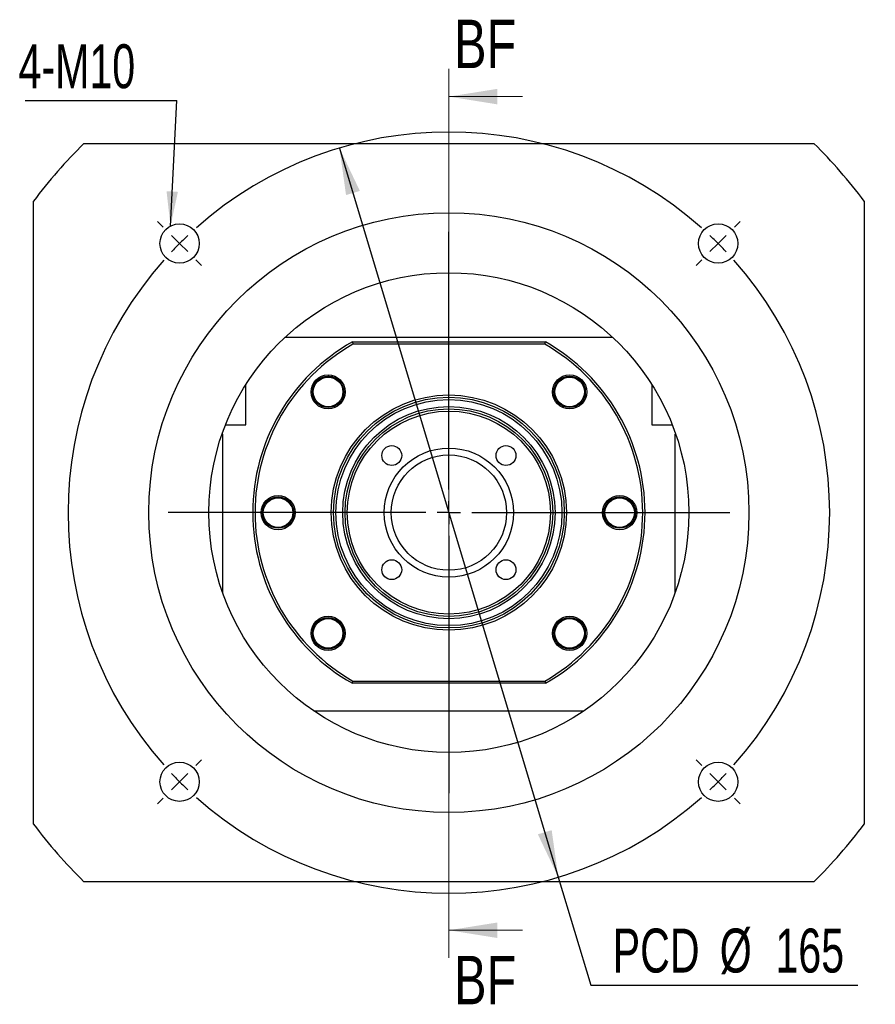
# Model space of a CAD drawing. Header units: millimetres. Extents: x 26 to 291, y 8 to 205.
# Tile 1 of 5: x 26 to 88, y 19 to 90. Entities that reach past the tile are written whole.
import ezdxf

# ---------------------------------------------------------------- set-up
doc = ezdxf.new("R2010")
doc.units = ezdxf.units.MM
doc.layers.add('圖層0', color=7, linetype='Continuous')
doc.styles.add('SLDTEXTSTYLE0', font='TXT', dxfattribs={"width": 0.7})
doc.styles.add('SLDTEXTSTYLE3', font='TXT', dxfattribs={"width": 0.75})
doc.dimstyles.new('SLDDIMSTYLE1', dxfattribs={"dimtxt": 3.389974, "dimasz": 2.5, "dimexe": 0, "dimexo": 0.0625, "dimgap": 0.847493, "dimtad": 0, "dimtih": 1, "dimtoh": 1, "dimlfac": 3, "dimrnd": 1e-09, "dimzin": 12, "dimdsep": 46, "dimtxsty": 'SLDTEXTSTYLE0', "dimsah": 1, "dimcen": 0, "dimadec": 0, "dimazin": 3, "dimtfac": 1, "dimtmove": 0, "dimatfit": 3, "dimfxl": 1, "dimfrac": 2, "dimtolj": 1, "dimtzin": 12, "dimarcsym": 0})
doc.dimstyles.new('SLDDIMSTYLE2', dxfattribs={"dimtxt": 0.18, "dimasz": 2.5, "dimexe": 0, "dimexo": 0.0625, "dimgap": 0, "dimtad": 0, "dimtih": 1, "dimtoh": 1, "dimdec": 0, "dimrnd": 1e-09, "dimzin": 0, "dimdsep": 46, "dimtxsty": 'Standard', "dimsah": 1, "dimcen": 0.09, "dimadec": 0, "dimazin": 0, "dimtfac": 2.5, "dimtdec": 0, "dimtofl": 0, "dimtmove": 0, "dimatfit": 3, "dimfxl": 1, "dimfrac": 2, "dimtolj": 1, "dimtzin": 0, "dimarcsym": 0})

# ---------------------------------------------------------------- blocks, each defined once
blk = doc.blocks.new('_D')
at = {"layer": '圖層0', "color": 7}
for p, q in [((49.474, 80.686), (65.275, 28.005)), ((65.275, 28.005), (67.616, 20.198)), ((67.616, 20.198), (86.919, 20.198))]:
    blk.add_line(p, q, dxfattribs=at)
for points in [[(49.474, 80.686), (49.948, 77.289), (50.947, 77.589)], [(65.275, 28.005), (64.8, 31.402), (63.801, 31.102)]]:
    blk.add_solid(points, dxfattribs=at)
at = {"layer": '圖層0', "color": 7, "char_height": 3.175, "attachment_point": 1, "style": 'SLDTEXTSTYLE0'}
for s, insert in [('PCD', (69.204, 24.291)), ('%%c', (76.936, 24.291)), ('165', (80.957, 24.291))]:
    blk.add_mtext(s, dxfattribs=dict(at, insert=insert))
blk = doc.blocks.new('SW_NOTE_0')
at = {"layer": '圖層0', "color": 0}
blk.add_line((-10.952, 0), (0, 0), dxfattribs=at)
at = {"layer": '圖層0', "color": 0, "insert": (-11.436, 4.056), "char_height": 3.175, "attachment_point": 1, "style": 'SLDTEXTSTYLE0'}
blk.add_mtext('4-M10', dxfattribs=at)
blk = doc.blocks.new('SW_CENTERMARKSYMBOL_0')
at = {"layer": '圖層0', "color": 0}
for p, q in [((-40.069, 1.179), (-40.482, 1.591)), ((1.179, 1.179), (1.591, 1.591)), ((-19.445, -17.779), (-19.445, 0.833)), ((-38.891, 0), (-39.48, 0.589)), ((-38.891, 0), (-38.302, -0.589)), ((0, 0), (-0.589, -0.589)), ((0, 0), (0.589, 0.589)), ((-37.712, -1.179), (-37.3, -1.591)), ((-1.179, -1.179), (-1.591, -1.591)), ((-19.445, -19.445), (-19.445, -18.612)), ((-21.112, -19.445), (-39.724, -19.445)), ((-19.445, -19.445), (-20.279, -19.445)), ((-19.445, -19.445), (-19.445, -20.279)), ((-19.445, -19.445), (-18.612, -19.445)), ((-17.779, -19.445), (0.833, -19.445)), ((-19.445, -21.112), (-19.445, -39.724)), ((-37.712, -37.712), (-37.3, -37.3)), ((-1.179, -37.712), (-1.591, -37.3)), ((-38.891, -38.891), (-38.302, -38.302)), ((0, -38.891), (-0.589, -38.302)), ((-38.891, -38.891), (-39.48, -39.48)), ((0, -38.891), (0.589, -39.48)), ((-40.069, -40.069), (-40.482, -40.482)), ((1.179, -40.069), (1.591, -40.482))]:
    blk.add_line(p, q, dxfattribs=at)
for start, end in [(48.47247, 131.52753), (135, 136.73624), (133.26376, 135), (45, 46.73624), (43.26376, 45), (138.47247, 221.52753), (318.47247, 41.52753), (223.26376, 225), (315, 316.73624), (225, 226.73624), (313.26376, 315), (228.47247, 311.52753)]:
    blk.add_arc((-19.445, -19.445), 27.5, start, end, dxfattribs=at)

msp = doc.modelspace()

# ---------------------------------------------------------------- linework, layer by layer
at = {"color": 7, "linetype": 'Continuous', "lineweight": 18}
for p, q in [((57.3743, 86.4028), (57.3743, 22.171)), ((62.6943, 84.4028), (57.3743, 84.4028)), ((62.6943, 24.171), (57.3743, 24.171))]:
    msp.add_line(p, q, dxfattribs=at)
at = {"color": 7, "linetype": 'Continuous', "lineweight": 25}
for p, q in [((31.0088, 81.012), (83.7397, 81.012)), ((27.3743, 31.8454), (27.3743, 76.8454)), ((87.3743, 76.8454), (87.3743, 31.8454)), ((45.5421, 67.012), (69.2064, 67.012)), ((50.4041, 66.6787), (50.4481, 66.5121)), ((50.4041, 66.6787), (64.3444, 66.6787)), ((64.3005, 66.5121), (50.4481, 66.5121)), ((64.3005, 66.5121), (64.3444, 66.6787)), ((42.7076, 60.6787), (42.7076, 63.583)), ((72.0409, 63.583), (72.0409, 60.6787)), ((47.548, 63.1414), (47.5492, 63.2796)), ((41.2394, 60.6787), (42.7076, 60.6787)), ((72.0409, 60.6787), (73.5091, 60.6787)), ((41.0409, 60.0121), (40.9934, 60.0121)), ((41.0409, 48.5431), (41.0409, 60.0121)), ((73.7076, 48.5431), (73.7076, 60.0121)), ((73.7076, 60.0121), (73.7551, 60.0121)), ((45.6091, 55.2964), (45.7286, 55.2342)), ((49.2214, 46.5754), (49.341, 46.5132)), ((67.2005, 45.5493), (67.2001, 45.5063)), ((65.9082, 44.5296), (66.0202, 44.5191)), ((50.4041, 42.0121), (50.4481, 42.1787)), ((64.3444, 42.0121), (50.4041, 42.0121)), ((50.4481, 42.1787), (64.3005, 42.1787)), ((64.3005, 42.1787), (64.3444, 42.0121)), ((67.121, 40.012), (47.6275, 40.012)), ((83.7397, 27.6787), (31.0088, 27.6787))]:
    msp.add_line(p, q, dxfattribs=at)
for centre, radius in [((57.3743, 54.3454), 21.6667), ((37.9288, 73.7908), 1.4167), ((76.8197, 73.7908), 1.4167), ((57.3743, 54.3454), 17.3333), ((48.6533, 63.0664), 1.2333), ((48.6533, 63.0664), 1.1333), ((48.6533, 63.0664), 1.0667), ((66.0952, 63.0664), 1.2333), ((66.0952, 63.0664), 1.1333), ((66.0952, 63.0664), 1.0667), ((57.3743, 54.3454), 8.5), ((57.3743, 54.3454), 8.3333), ((57.3743, 54.3454), 8.1667), ((57.3743, 54.3454), 7.6667), ((57.3743, 54.3454), 7.5), ((57.3743, 54.3454), 7.3333), ((53.2495, 58.4702), 0.7167), ((61.499, 58.4702), 0.7167), ((57.3743, 54.3454), 4.6667), ((57.3743, 54.3454), 4.1667), ((45.0409, 54.3454), 1.2333), ((69.7076, 54.3454), 1.2333), ((45.0409, 54.3454), 1.1333), ((45.0409, 54.3454), 1.0667), ((69.7076, 54.3454), 1.1333), ((69.7076, 54.3454), 1.0667), ((53.2495, 50.2206), 0.7167), ((61.499, 50.2206), 0.7167), ((48.6533, 45.6244), 1.2333), ((48.6533, 45.6244), 1.1333), ((48.6533, 45.6244), 1.0667), ((66.0952, 45.6244), 1.2333), ((66.0952, 45.6244), 1.1333), ((66.0952, 45.6244), 1.0667), ((37.9288, 34.8999), 1.4167), ((76.8197, 34.8999), 1.4167)]:
    msp.add_circle(centre, radius, dxfattribs=at)
for radius, start, end in [(37.5, 134.67461, 143.130102), (37.5, 36.869898, 45.32539), (14.1667, 119.472932, 240.527068), (14, 119.651845, 240.348155), (14, 299.651845, 60.348155), (14.1667, 299.472932, 60.527068), (37.5, 216.869898, 225.32539), (37.5, 314.67461, 323.130102)]:
    msp.add_arc((57.3743, 54.3454), radius, start, end, dxfattribs=at)
for points, knots in [([(48.7283, 64.1716), (48.6584, 64.1726), (48.5269, 64.1744), (48.3375, 64.1332), (48.1653, 64.0667), (48.0065, 63.972), (47.8654, 63.8525), (47.7062, 63.6634), (47.5848, 63.4208), (47.5583, 63.2195), (47.548, 63.1414)], [0, 0, 0, 0, 0.1205083, 0.2264544, 0.3324004, 0.438346, 0.5442923, 0.6502383, 0.8644385, 1, 1, 1, 1]), ([(49.085, 64.0968), (49.0579, 64.1081), (48.9881, 64.1369), (48.8676, 64.1618), (48.775, 64.1683), (48.7283, 64.1716)], [0, 0, 0, 0, 0.2402223, 0.6170679, 1, 1, 1, 1]), ([(65.1442, 63.6345), (65.1117, 63.5726), (65.0504, 63.4563), (65.0013, 63.2688), (64.9824, 63.0851), (64.9948, 62.9007), (65.0373, 62.7207), (65.1337, 62.4931), (65.2947, 62.2748), (65.4622, 62.1599), (65.5271, 62.1154)], [0, 0, 0, 0, 0.1205085, 0.2264543, 0.3324002, 0.4383462, 0.544292, 0.650238, 0.8644387, 1, 1, 1, 1]), ([(65.2952, 63.8452), (65.269, 63.8152), (65.2118, 63.7499), (65.1679, 63.675), (65.1442, 63.6345)], [0, 0, 0, 0, 0.4595677, 1, 1, 1, 1]), ([(45.9919, 53.7772), (46.0245, 53.8391), (46.0857, 53.9555), (46.1349, 54.143), (46.1538, 54.3266), (46.1414, 54.5111), (46.0989, 54.6911), (46.0025, 54.9187), (45.8414, 55.1369), (45.674, 55.2518), (45.6091, 55.2964)], [0, 0, 0, 0, 0.1205083, 0.2264543, 0.3324003, 0.4383462, 0.5442922, 0.6502382, 0.864439, 1, 1, 1, 1]), ([(68.7566, 54.9136), (68.724, 54.8516), (68.6628, 54.7353), (68.6136, 54.5478), (68.5947, 54.3641), (68.6071, 54.1797), (68.6496, 53.9997), (68.746, 53.7721), (68.9071, 53.5538), (69.0745, 53.4389), (69.1394, 53.3944)], [0, 0, 0, 0, 0.1205083, 0.2264543, 0.3324003, 0.4383462, 0.5442922, 0.6502382, 0.864439, 1, 1, 1, 1]), ([(68.9076, 55.1242), (68.8813, 55.0942), (68.8241, 55.0289), (68.7803, 54.954), (68.7566, 54.9136)], [0, 0, 0, 0, 0.4595678, 1, 1, 1, 1]), ([(45.7921, 53.519), (45.8046, 53.5298), (45.8519, 53.5709), (45.9198, 53.6578), (45.9677, 53.7372), (45.9919, 53.7772)], [0, 0, 0, 0, 0.1511595, 0.572179, 1, 1, 1, 1]), ([(49.6043, 45.0562), (49.6369, 45.1182), (49.6981, 45.2345), (49.7473, 45.422), (49.7661, 45.6056), (49.7538, 45.7901), (49.7112, 45.9701), (49.6149, 46.1977), (49.4538, 46.4159), (49.2863, 46.5309), (49.2214, 46.5754)], [0, 0, 0, 0, 0.1205085, 0.2264543, 0.3324002, 0.4383462, 0.544292, 0.650238, 0.8644387, 1, 1, 1, 1]), ([(66.0202, 44.5191), (66.0901, 44.5182), (66.2216, 44.5164), (66.411, 44.5576), (66.5832, 44.6241), (66.742, 44.7187), (66.8831, 44.8383), (67.0423, 45.0274), (67.1638, 45.2699), (67.1902, 45.4713), (67.2005, 45.5493)], [0, 0, 0, 0, 0.1205083, 0.2264544, 0.3324004, 0.438346, 0.5442923, 0.6502383, 0.8644385, 1, 1, 1, 1]), ([(49.4045, 44.798), (49.4169, 44.8088), (49.4642, 44.8499), (49.5321, 44.9368), (49.5801, 45.0162), (49.6043, 45.0562)], [0, 0, 0, 0, 0.1511596, 0.5721792, 1, 1, 1, 1])]:
    msp.add_open_spline(points, degree=3, knots=knots, dxfattribs=at)
at = {"color": 7, "linetype": 'Continuous', "lineweight": 18}
for points in [[(57.3743, 84.4028), (60.8743, 83.8428), (60.8743, 84.9628)], [(57.3743, 24.171), (60.8743, 23.611), (60.8743, 24.731)]]:
    msp.add_solid(points, dxfattribs=at)

# ---------------------------------------------------------------- block references
at = {"layer": '圖層0', "color": 7}
for name, p in [('SW_NOTE_0', (37.731, 84.1298)), ('SW_CENTERMARKSYMBOL_0', (76.8197, 73.7908))]:
    msp.add_blockref(name, p, dxfattribs=at)

# ---------------------------------------------------------------- texts
at = {"color": 7, "linetype": 'Continuous', "char_height": 3.5, "attachment_point": 1, "style": 'SLDTEXTSTYLE3'}
for insert in [(57.7529, 89.9605), (57.7529, 22.3203)]:
    msp.add_mtext('BF', dxfattribs=dict(at, insert=insert))

# ---------------------------------------------------------------- dimensions: what is measured, and where the dimension line sits
at = {"layer": '圖層0', "color": 7}
dim = msp.add_diameter_dim_2p(p1=(65.2748, 28.0047), p2=(49.4737, 80.6861), text='PCD<>', dimstyle='SLDDIMSTYLE1', dxfattribs=at)
dim.commit()
dim.dimension.update_dxf_attribs({"geometry": '_D', "text_midpoint": (78.0615, 22.7354), "dimtype": 163})

# ---------------------------------------------------------------- leaders
msp.add_leader([(37.2704, 75.0452), (37.731, 84.1298)], dimstyle='SLDDIMSTYLE2', dxfattribs=at)

doc.saveas('drawing.dxf')
